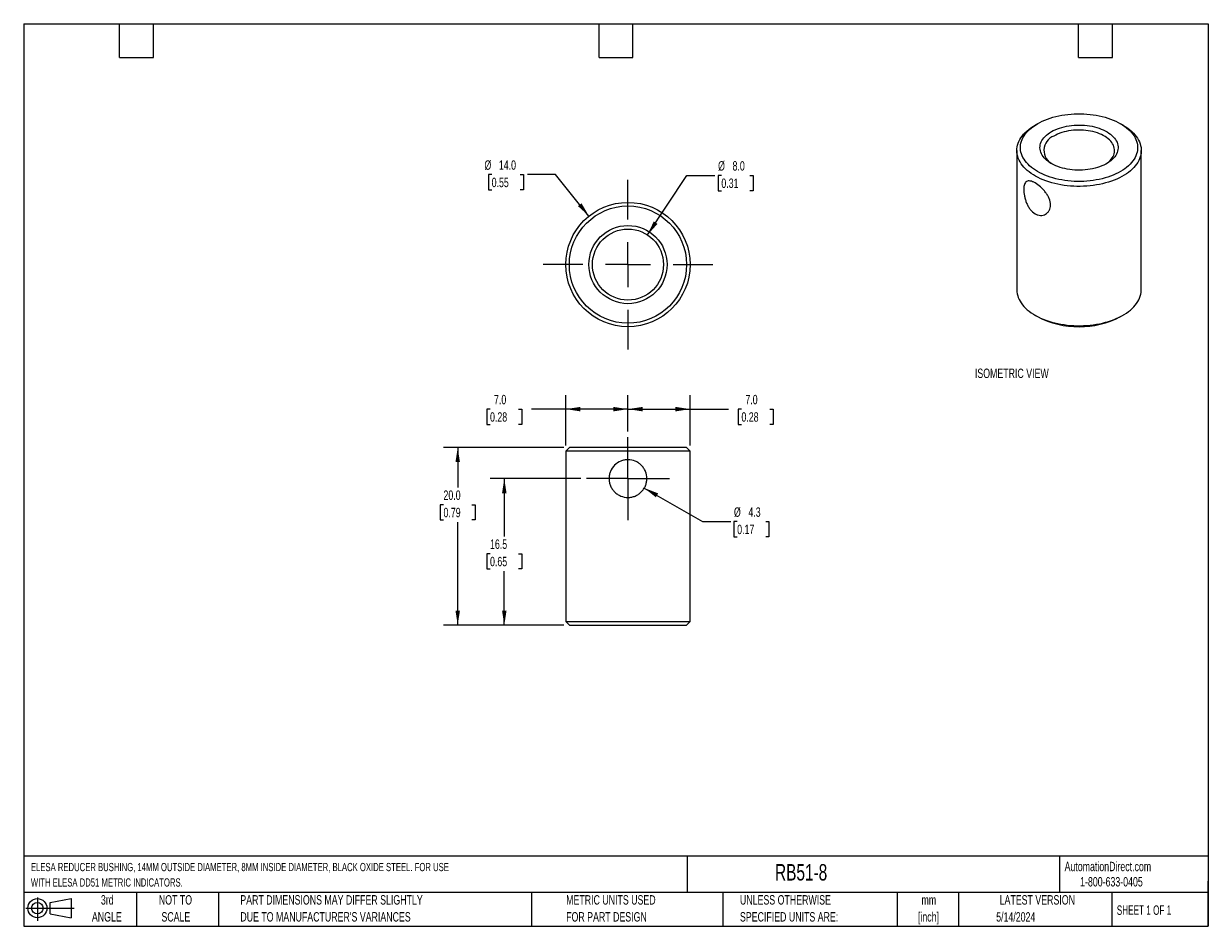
# Model space of a CAD drawing. Header units: millimetres. Extents: x 6 to 273, y 6 to 210.
import ezdxf

# ---------------------------------------------------------------- set-up
doc = ezdxf.new("R2010")
doc.units = ezdxf.units.MM
doc.linetypes.add('CENTERX2', pattern=[20.32, 12.7, -2.54, 2.54, -2.54])
doc.layers.add('CENTER', color=40, linetype='CENTERX2')
doc.layers.add('DIMENSIONS', color=140, linetype='Continuous', lineweight=25)
doc.layers.add('TEXT', color=140, linetype='Continuous', lineweight=25)
doc.styles.add('SLDTEXTSTYLE0', font='TXT', dxfattribs={"width": 0.7})
doc.styles.add('SLDTEXTSTYLE1', font='TXT', dxfattribs={"width": 0.65})
doc.dimstyles.new('SLDDIMSTYLE0', dxfattribs={"dimtxt": 2.158008, "dimasz": 3.302, "dimexe": 0, "dimexo": 0.0625, "dimgap": 0.539502, "dimtad": 0, "dimtih": 1, "dimtoh": 1, "dimlfac": 0.5, "dimrnd": 1e-09, "dimzin": 12, "dimdsep": 46, "dimtxsty": 'SLDTEXTSTYLE0', "dimsah": 1, "dimcen": 0, "dimadec": 0, "dimazin": 3, "dimtfac": 1, "dimtofl": 0, "dimtmove": 0, "dimatfit": 3, "dimfxl": 0, "dimfrac": 2, "dimtolj": 1, "dimtzin": 12, "dimarcsym": 0})
doc.dimstyles.new('SLDDIMSTYLE1', dxfattribs={"dimtxt": 2.158008, "dimasz": 3.302, "dimexe": 0, "dimexo": 0.0625, "dimgap": 0.539502, "dimtad": 0, "dimtih": 1, "dimtoh": 1, "dimlfac": 0.5, "dimrnd": 1e-09, "dimzin": 4, "dimdsep": 46, "dimtxsty": 'SLDTEXTSTYLE0', "dimsah": 1, "dimcen": 0.09, "dimadec": 0, "dimazin": 1, "dimtfac": 1, "dimtofl": 0, "dimtmove": 0, "dimatfit": 3, "dimfxl": 0, "dimfrac": 2, "dimtolj": 1, "dimtzin": 12, "dimarcsym": 0})
doc.dimstyles.new('SLDDIMSTYLE2', dxfattribs={"dimtxt": 2.158008, "dimasz": 3.302, "dimexe": 0, "dimexo": 0.0625, "dimgap": 0.539502, "dimtad": 0, "dimtih": 1, "dimtoh": 1, "dimlfac": 0.5, "dimrnd": 1e-09, "dimzin": 12, "dimdsep": 46, "dimtxsty": 'SLDTEXTSTYLE0', "dimsah": 1, "dimcen": 0.09, "dimadec": 0, "dimazin": 3, "dimtfac": 1, "dimtofl": 0, "dimtmove": 0, "dimatfit": 3, "dimfxl": 0, "dimfrac": 2, "dimtolj": 1, "dimtzin": 12, "dimarcsym": 0})
doc.dimstyles.new('SLDDIMSTYLE3', dxfattribs={"dimtxt": 2.158008, "dimasz": 3.302, "dimexe": 0, "dimexo": 0.0625, "dimgap": 0.539502, "dimtad": 0, "dimtih": 1, "dimtoh": 1, "dimlfac": 0.5, "dimrnd": 1e-09, "dimzin": 4, "dimdsep": 46, "dimtxsty": 'SLDTEXTSTYLE0', "dimsah": 1, "dimcen": 0, "dimadec": 0, "dimazin": 1, "dimtfac": 1, "dimtofl": 0, "dimtmove": 0, "dimatfit": 3, "dimfxl": 0, "dimfrac": 2, "dimtolj": 1, "dimtzin": 12, "dimarcsym": 0})

# ---------------------------------------------------------------- blocks, each defined once
blk = doc.blocks.new('Block11')
at = {"color": 7, "linetype": 'Continuous', "lineweight": 18}
for p, q in [((0, 2.88), (10.87, 2.88)), ((2.59, 5.31), (2.59, 0)), ((5.48, 4.17), (10.18, 5.03)), ((5.48, 1.6), (5.48, 4.17)), ((10.18, 5.03), (10.18, 0.73)), ((5.48, 1.6), (10.18, 0.73))]:
    blk.add_line(p, q, dxfattribs=at)
for radius in [2.15, 1.29]:
    blk.add_circle((2.59, 2.88), radius, dxfattribs=at)
blk = doc.blocks.new('Block12')
at = {"color": 7, "linetype": 'Continuous'}
blk.add_blockref('Block11', (0, 0), dxfattribs=at)
blk = doc.blocks.new('_D')
at = {"layer": 'DIMENSIONS'}
for p, q in [((146.07, 105.02), (159.18, 97.45)), ((159.18, 97.45), (165.53, 97.45)), ((166.98, 97.45), (166.26, 97.45)), ((166.26, 97.45), (166.26, 94.02)), ((173.4, 97.45), (174.12, 97.45)), ((174.12, 97.45), (174.12, 94.02)), ((166.26, 94.02), (166.98, 94.02)), ((174.12, 94.02), (173.4, 94.02))]:
    blk.add_line(p, q, dxfattribs=at)
blk.add_solid([(146.07, 105.02), (148.68, 102.93), (149.19, 103.81)], dxfattribs=at)
at = {"layer": 'DIMENSIONS', "char_height": 2.117, "attachment_point": 1, "style": 'SLDTEXTSTYLE0'}
for s, insert in [('%%c', (166.25, 100.66)), ('4.3', (169.51, 100.66)), ('0.17', (166.98, 96.75))]:
    blk.add_mtext(s, dxfattribs=dict(at, insert=insert))
blk = doc.blocks.new('_D_1')
at = {"layer": 'DIMENSIONS'}
for p, q in [((142.39, 117.74), (142.39, 125.95)), ((156.39, 114.61), (156.39, 125.95)), ((142.39, 122.78), (156.39, 122.78)), ((156.39, 122.78), (165.01, 122.78)), ((167.94, 122.78), (167.21, 122.78)), ((167.21, 122.78), (167.21, 119.35)), ((174.35, 122.78), (175.07, 122.78)), ((175.07, 122.78), (175.07, 119.35)), ((167.21, 119.35), (167.94, 119.35)), ((175.07, 119.35), (174.35, 119.35))]:
    blk.add_line(p, q, dxfattribs=at)
for points in [[(142.39, 122.78), (145.7, 122.27), (145.7, 123.28)], [(156.39, 122.78), (153.09, 123.28), (153.09, 122.27)]]:
    blk.add_solid(points, dxfattribs=at)
at = {"layer": 'DIMENSIONS', "char_height": 2.117, "attachment_point": 1, "style": 'SLDTEXTSTYLE0'}
for s, insert in [('7.0', (168.83, 125.99)), ('0.28', (167.94, 122.07))]:
    blk.add_mtext(s, dxfattribs=dict(at, insert=insert))
blk = doc.blocks.new('_D_2')
at = {"layer": 'DIMENSIONS'}
for p, q in [((128.39, 114.61), (128.39, 125.95)), ((142.39, 117.74), (142.39, 125.95)), ((111.34, 122.78), (110.62, 122.78)), ((110.62, 122.78), (110.62, 119.35)), ((117.76, 122.78), (118.48, 122.78)), ((118.48, 122.78), (118.48, 119.35)), ((128.39, 122.78), (120.68, 122.78)), ((142.39, 122.78), (128.39, 122.78)), ((110.62, 119.35), (111.34, 119.35)), ((118.48, 119.35), (117.76, 119.35))]:
    blk.add_line(p, q, dxfattribs=at)
for points in [[(128.39, 122.78), (131.7, 122.27), (131.7, 123.28)], [(142.39, 122.78), (139.09, 123.28), (139.09, 122.27)]]:
    blk.add_solid(points, dxfattribs=at)
at = {"layer": 'DIMENSIONS', "char_height": 2.117, "attachment_point": 1, "style": 'SLDTEXTSTYLE0'}
for s, insert in [('7.0', (112.24, 125.99)), ('0.28', (111.34, 122.07))]:
    blk.add_mtext(s, dxfattribs=dict(at, insert=insert))
blk = doc.blocks.new('_D_3')
at = {"layer": 'DIMENSIONS'}
for p, q in [((131.79, 107.14), (111.38, 107.14)), ((114.55, 107.14), (114.55, 94.14)), ((111.34, 90.23), (110.62, 90.23)), ((110.62, 90.23), (110.62, 86.8)), ((117.76, 90.23), (118.48, 90.23)), ((118.48, 90.23), (118.48, 86.8)), ((110.62, 86.8), (111.34, 86.8)), ((114.55, 74.14), (114.55, 86.32)), ((118.48, 86.8), (117.76, 86.8)), ((127.92, 74.14), (111.38, 74.14))]:
    blk.add_line(p, q, dxfattribs=at)
for points in [[(114.55, 107.14), (114.04, 103.84), (115.06, 103.84)], [(114.55, 74.14), (115.06, 77.44), (114.04, 77.44)]]:
    blk.add_solid(points, dxfattribs=at)
at = {"layer": 'DIMENSIONS', "char_height": 2.117, "attachment_point": 1, "style": 'SLDTEXTSTYLE0'}
for s, insert in [('16.5', (111.34, 93.44)), ('0.65', (111.34, 89.53))]:
    blk.add_mtext(s, dxfattribs=dict(at, insert=insert))
blk = doc.blocks.new('_D_4')
at = {"layer": 'DIMENSIONS'}
for p, q in [((127.92, 114.14), (100.89, 114.14)), ((104.06, 114.14), (104.06, 105.17)), ((100.86, 101.26), (100.13, 101.26)), ((100.13, 101.26), (100.13, 97.83)), ((107.27, 101.26), (108, 101.26)), ((108, 101.26), (108, 97.83)), ((100.13, 97.83), (100.86, 97.83)), ((104.06, 74.14), (104.06, 97.35)), ((108, 97.83), (107.27, 97.83)), ((127.92, 74.14), (100.89, 74.14))]:
    blk.add_line(p, q, dxfattribs=at)
for points in [[(104.06, 114.14), (103.56, 110.84), (104.57, 110.84)], [(104.06, 74.14), (104.57, 77.44), (103.56, 77.44)]]:
    blk.add_solid(points, dxfattribs=at)
at = {"layer": 'DIMENSIONS', "char_height": 2.117, "attachment_point": 1, "style": 'SLDTEXTSTYLE0'}
for s, insert in [('20.0', (100.86, 104.47)), ('0.79', (100.86, 100.56))]:
    blk.add_mtext(s, dxfattribs=dict(at, insert=insert))
blk = doc.blocks.new('SW_CENTERMARKSYMBOL_0')
at = {"layer": 'CENTER', "color": 0}
for p, q in [((0, 5.08), (0, 9.33)), ((0, 0), (0, 5.08)), ((-5.08, 0), (-9.33, 0)), ((0, 0), (-5.08, 0)), ((0, 0), (0, -5.08)), ((0, 0), (5.08, 0)), ((5.08, 0), (9.33, 0)), ((0, -5.08), (0, -9.33))]:
    blk.add_line(p, q, dxfattribs=at)
blk = doc.blocks.new('_D_5')
at = {"layer": 'DIMENSIONS'}
for p, q in [((111.71, 175.57), (110.98, 175.57)), ((110.98, 175.57), (110.98, 172.14)), ((118.12, 175.57), (118.84, 175.57)), ((118.84, 175.57), (118.84, 172.14)), ((126.1, 175.57), (119.75, 175.57)), ((133.62, 166.23), (126.1, 175.57)), ((110.98, 172.14), (111.71, 172.14)), ((118.84, 172.14), (118.12, 172.14))]:
    blk.add_line(p, q, dxfattribs=at)
blk.add_solid([(133.62, 166.23), (131.94, 169.12), (131.15, 168.48)], dxfattribs=at)
at = {"layer": 'DIMENSIONS', "char_height": 2.117, "attachment_point": 1, "style": 'SLDTEXTSTYLE0'}
for s, insert in [('%%c', (110.08, 178.78)), ('14.0', (113.33, 178.78)), ('0.55', (111.71, 174.87))]:
    blk.add_mtext(s, dxfattribs=dict(at, insert=insert))
blk = doc.blocks.new('_D_6')
at = {"layer": 'DIMENSIONS'}
for p, q in [((146.8, 162), (155.62, 175.39)), ((155.62, 175.39), (161.97, 175.39)), ((163.42, 175.39), (162.69, 175.39)), ((162.69, 175.39), (162.69, 171.96)), ((169.83, 175.39), (170.55, 175.39)), ((170.55, 175.39), (170.55, 171.96)), ((162.69, 171.96), (163.42, 171.96)), ((170.55, 171.96), (169.83, 171.96))]:
    blk.add_line(p, q, dxfattribs=at)
blk.add_solid([(146.8, 162), (149.04, 164.48), (148.19, 165.04)], dxfattribs=at)
at = {"layer": 'DIMENSIONS', "char_height": 2.117, "attachment_point": 1, "style": 'SLDTEXTSTYLE0'}
for s, insert in [('%%c', (162.68, 178.6)), ('8.0', (165.94, 178.6)), ('0.31', (163.42, 174.69))]:
    blk.add_mtext(s, dxfattribs=dict(at, insert=insert))
blk = doc.blocks.new('SW_CENTERMARKSYMBOL_1')
at = {"layer": 'CENTER', "color": 0}
for p, q in [((0, 10.16), (0, 19.08)), ((0, 0), (0, 5.08)), ((-10.16, 0), (-19.08, 0)), ((0, 0), (-5.08, 0)), ((0, 0), (0, -5.08)), ((0, 0), (5.08, 0)), ((10.16, 0), (19.08, 0)), ((0, -10.16), (0, -19.08))]:
    blk.add_line(p, q, dxfattribs=at)

msp = doc.modelspace()

# ---------------------------------------------------------------- linework, layer by layer
for p, q in [((234.613, 187.04), (234.047, 186.713)), ((253.849, 186.713), (253.284, 187.04)), ((229.948, 180.999), (229.948, 149.644)), ((257.948, 149.644), (257.948, 180.999)), ((234.047, 143.93), (234.613, 143.604)), ((253.284, 143.604), (253.849, 143.93)), ((129.194, 114.143), (128.394, 113.343)), ((128.394, 113.343), (128.394, 74.943)), ((156.394, 113.343), (128.394, 113.343)), ((155.594, 114.143), (129.194, 114.143)), ((156.394, 113.343), (155.594, 114.143)), ((156.394, 74.943), (156.394, 113.343)), ((128.394, 74.943), (129.194, 74.143)), ((128.394, 74.943), (156.394, 74.943)), ((155.594, 74.143), (156.394, 74.943)), ((129.194, 74.143), (155.594, 74.143))]:
    msp.add_line(p, q)
at = {"flags": 128}
for points in [[(253.849, 186.713), (253.978, 186.638), (254.479, 186.325), (254.951, 185.997), (255.393, 185.654), (255.802, 185.299), (256.179, 184.932), (256.521, 184.554), (256.829, 184.166), (257.1, 183.769), (257.335, 183.365), (257.533, 182.953), (257.693, 182.537), (257.814, 182.116), (257.897, 181.692), (257.941, 181.266), (257.946, 180.839), (257.911, 180.413), (257.838, 179.988), (257.727, 179.567), (257.576, 179.149), (257.388, 178.736), (257.163, 178.33), (256.9, 177.931), (256.602, 177.541), (256.268, 177.16), (255.9, 176.79), (255.498, 176.432), (255.065, 176.086), (254.6, 175.755), (254.106, 175.437), (253.583, 175.136), (253.034, 174.85), (252.459, 174.582), (251.86, 174.332), (251.24, 174.1), (250.599, 173.887), (249.939, 173.695), (249.263, 173.522), (248.572, 173.371), (247.868, 173.241), (247.154, 173.132), (246.43, 173.045), (245.699, 172.981), (244.964, 172.939), (244.225, 172.919), (243.486, 172.922), (242.749, 172.947), (242.014, 172.995), (241.285, 173.065), (240.563, 173.157), (239.851, 173.271), (239.15, 173.407), (238.463, 173.563), (237.791, 173.741), (237.136, 173.939), (236.5, 174.156), (235.885, 174.393), (235.292, 174.647), (234.723, 174.92), (234.18, 175.21), (233.665, 175.515), (233.178, 175.836), (232.721, 176.171), (232.295, 176.52), (231.902, 176.882), (231.542, 177.254), (231.217, 177.638), (230.927, 178.03), (230.674, 178.431), (230.458, 178.839), (230.279, 179.253), (230.138, 179.672), (230.036, 180.094), (229.973, 180.52), (229.949, 180.946), (229.963, 181.373), (230.017, 181.798), (230.109, 182.221), (230.24, 182.641), (230.41, 183.057), (230.616, 183.466), (230.861, 183.869), (231.141, 184.264), (231.457, 184.649), (231.809, 185.025), (232.193, 185.389), (232.611, 185.741), (233.06, 186.08), (233.54, 186.405), (234.049, 186.714), (234.049, 186.714)], [(234.614, 187.041), (235.133, 187.325), (235.678, 187.592), (236.247, 187.842), (236.839, 188.073), (237.452, 188.286), (238.083, 188.479), (238.732, 188.653), (239.396, 188.805), (240.074, 188.937), (240.763, 189.048), (241.461, 189.136), (242.166, 189.203), (242.877, 189.248), (243.591, 189.27), (244.306, 189.27), (245.02, 189.248), (245.73, 189.203), (246.436, 189.136), (247.134, 189.048), (247.823, 188.937), (248.5, 188.805), (249.164, 188.653), (249.813, 188.479), (250.445, 188.286), (251.057, 188.073), (251.649, 187.842), (252.218, 187.592), (252.763, 187.325), (253.282, 187.041), (253.774, 186.741), (254.237, 186.427), (254.669, 186.098), (255.07, 185.757), (255.439, 185.403), (255.774, 185.038), (256.074, 184.664), (256.339, 184.28), (256.567, 183.889), (256.758, 183.492), (256.912, 183.089), (257.027, 182.681), (257.105, 182.271), (257.143, 181.859), (257.143, 181.446), (257.105, 181.034), (257.027, 180.624), (256.912, 180.217), (256.758, 179.814), (256.567, 179.416), (256.339, 179.025), (256.074, 178.641), (255.774, 178.267), (255.439, 177.902), (255.07, 177.549), (254.669, 177.207), (254.237, 176.878), (253.774, 176.564), (253.282, 176.264), (252.763, 175.98), (252.218, 175.713), (251.649, 175.464), (251.057, 175.232), (250.445, 175.019), (249.813, 174.826), (249.164, 174.653), (248.5, 174.5), (247.823, 174.368), (247.134, 174.258), (246.436, 174.169), (245.73, 174.102), (245.02, 174.057), (244.306, 174.035), (243.591, 174.035), (242.877, 174.057), (242.166, 174.102), (241.461, 174.169), (240.763, 174.258), (240.074, 174.368), (239.396, 174.5), (238.732, 174.653), (238.083, 174.826), (237.452, 175.019), (236.839, 175.232), (236.247, 175.464), (235.678, 175.713), (235.133, 175.98), (234.614, 176.264), (234.123, 176.564), (233.66, 176.878), (233.227, 177.207), (232.826, 177.549), (232.458, 177.902), (232.123, 178.267), (231.823, 178.641), (231.558, 179.025), (231.33, 179.416), (231.138, 179.814), (230.985, 180.217), (230.869, 180.624), (230.792, 181.034), (230.753, 181.446), (230.753, 181.859), (230.792, 182.271), (230.869, 182.681), (230.985, 183.089), (231.138, 183.492), (231.33, 183.889), (231.558, 184.28), (231.823, 184.664), (232.123, 185.038), (232.458, 185.403), (232.826, 185.757), (233.227, 186.098), (233.66, 186.427), (234.123, 186.741), (234.614, 187.041)], [(237.726, 185.245), (238.151, 185.474), (238.601, 185.687), (239.074, 185.882), (239.569, 186.059), (240.083, 186.216), (240.614, 186.354), (241.16, 186.471), (241.718, 186.567), (242.285, 186.641), (242.86, 186.694), (243.439, 186.724), (244.021, 186.733), (244.602, 186.719), (245.181, 186.683), (245.754, 186.625), (246.319, 186.545), (246.874, 186.444), (247.416, 186.322), (247.943, 186.179), (248.453, 186.017), (248.943, 185.835), (249.411, 185.636), (249.855, 185.418), (250.273, 185.185), (250.663, 184.936), (251.025, 184.672), (251.355, 184.396), (251.653, 184.107), (251.917, 183.808), (252.146, 183.499), (252.34, 183.182), (252.497, 182.859), (252.616, 182.53), (252.698, 182.197), (252.741, 181.862), (252.746, 181.527), (252.712, 181.191), (252.64, 180.858), (252.53, 180.528), (252.382, 180.203), (252.198, 179.884), (251.978, 179.573), (251.722, 179.272), (251.432, 178.98), (251.11, 178.701), (250.757, 178.434), (250.373, 178.181), (249.962, 177.944), (249.524, 177.722), (249.062, 177.518), (248.577, 177.332), (248.072, 177.165), (247.55, 177.017), (247.011, 176.89), (246.459, 176.784), (245.896, 176.698), (245.325, 176.635), (244.747, 176.593), (244.167, 176.574), (243.585, 176.577), (243.004, 176.602), (242.428, 176.649), (241.859, 176.718), (241.298, 176.808), (240.749, 176.92), (240.215, 177.052), (239.696, 177.205), (239.196, 177.377), (238.717, 177.567), (238.261, 177.776), (237.829, 178.001), (237.425, 178.243), (237.049, 178.499), (236.703, 178.769), (236.389, 179.052), (236.107, 179.346), (235.861, 179.65), (235.649, 179.963), (235.474, 180.284), (235.336, 180.61), (235.235, 180.941), (235.173, 181.275), (235.149, 181.611), (235.163, 181.946), (235.216, 182.281), (235.307, 182.613), (235.436, 182.94), (235.602, 183.262), (235.804, 183.577), (236.042, 183.884), (236.315, 184.18), (236.621, 184.466), (236.959, 184.74), (237.328, 184.999), (237.726, 185.245)], [(249.875, 177.898), (249.986, 177.969), (250.337, 178.22), (250.658, 178.484), (250.945, 178.76), (251.199, 179.048), (251.417, 179.344), (251.599, 179.649), (251.743, 179.96), (251.85, 180.277), (251.918, 180.597), (251.947, 180.919), (251.937, 181.241), (251.889, 181.562), (251.801, 181.881), (251.676, 182.195), (251.512, 182.503), (251.312, 182.804), (251.076, 183.096), (250.806, 183.378), (250.501, 183.648), (250.165, 183.906), (249.799, 184.149), (249.404, 184.377), (248.983, 184.588), (248.537, 184.782), (248.069, 184.958), (247.58, 185.114), (247.074, 185.25), (246.553, 185.366), (246.019, 185.46), (245.475, 185.533), (244.923, 185.583), (244.367, 185.611), (243.809, 185.617), (243.251, 185.6), (242.697, 185.561), (242.149, 185.499), (241.609, 185.416), (241.081, 185.311), (240.567, 185.185), (240.07, 185.039), (239.591, 184.873), (239.134, 184.688), (238.7, 184.485), (238.291, 184.265)], [(229.948, 149.644), (229.949, 149.591), (229.973, 149.164), (230.036, 148.739), (230.138, 148.317), (230.279, 147.898), (230.458, 147.484), (230.674, 147.076), (230.927, 146.675), (231.217, 146.282), (231.542, 145.899), (231.902, 145.526), (232.295, 145.165), (232.721, 144.816), (233.178, 144.481), (233.665, 144.16), (234.18, 143.854), (234.723, 143.565), (235.292, 143.292), (235.885, 143.037), (236.5, 142.801), (237.136, 142.584), (237.791, 142.386), (238.463, 142.208), (239.15, 142.052), (239.851, 141.916), (240.563, 141.802), (241.285, 141.71), (242.014, 141.64), (242.749, 141.592), (243.486, 141.567), (244.225, 141.564), (244.964, 141.583), (245.699, 141.626), (246.43, 141.69), (247.154, 141.777), (247.868, 141.885), (248.572, 142.016), (249.263, 142.167), (249.939, 142.34), (250.599, 142.532), (251.24, 142.745), (251.86, 142.976), (252.459, 143.227), (253.034, 143.495), (253.583, 143.78), (254.106, 144.082), (254.6, 144.399), (255.065, 144.731), (255.498, 145.077), (255.9, 145.435), (256.268, 145.805), (256.602, 146.186), (256.9, 146.576), (257.163, 146.975), (257.388, 147.381), (257.576, 147.794), (257.727, 148.212), (257.838, 148.633), (257.911, 149.058), (257.946, 149.484), (257.948, 149.644)]]:
    msp.add_lwpolyline(points, dxfattribs=at)
for radius in [14, 13.2, 8.8, 8]:
    msp.add_circle((142.394, 155.32), radius)
for centre, radius, start, end in [((239.507, 181.024), 3.462, 110.56084, 244.57726), ((243.948, 161.53), 20.212, 242.4921, 297.5079)]:
    msp.add_arc(centre, radius, start, end)
for points in [[(236.406, 166.675), (236.236, 166.577), (236.055, 166.504), (235.674, 166.408), (235.473, 166.385), (235.067, 166.396), (234.862, 166.428), (234.45, 166.549), (234.245, 166.638), (233.655, 166.979), (233.282, 167.315), (232.803, 167.926), (232.653, 168.151), (232.383, 168.623), (232.263, 168.87), (232.047, 169.383), (231.952, 169.651), (231.791, 170.184), (231.725, 170.452), (231.617, 170.988), (231.577, 171.249), (231.524, 171.754), (231.511, 172), (231.511, 172.457), (231.524, 172.668), (231.577, 173.056), (231.618, 173.233), (231.777, 173.691), (231.939, 173.911), (232.369, 174.16), (232.641, 174.191), (233.121, 174.102), (233.296, 174.049), (233.659, 173.901), (233.849, 173.807), (234.446, 173.463), (234.863, 173.16), (235.475, 172.618), (235.672, 172.427), (236.052, 172.021), (236.236, 171.804), (236.573, 171.36), (236.727, 171.133), (237.003, 170.663), (237.123, 170.422), (237.415, 169.703), (237.521, 169.214), (237.521, 168.53), (237.495, 168.307), (237.394, 167.891), (237.319, 167.697), (237.124, 167.339), (237.003, 167.176), (236.73, 166.894), (236.576, 166.774), (236.406, 166.675)], [(145.401, 104.139), (145.204, 103.942), (144.99, 103.766), (144.531, 103.458), (144.282, 103.325), (143.769, 103.111), (143.503, 103.03), (142.954, 102.92), (142.672, 102.893), (141.837, 102.893), (141.274, 103.006), (140.507, 103.324), (140.259, 103.458), (139.798, 103.766), (139.586, 103.941), (139.195, 104.332), (139.016, 104.549), (138.709, 105.008), (138.578, 105.251), (138.362, 105.769), (138.281, 106.036), (138.172, 106.582), (138.144, 106.865), (138.144, 107.424), (138.172, 107.701), (138.281, 108.249), (138.364, 108.52), (138.683, 109.286), (138.999, 109.757), (139.777, 110.536), (140.248, 110.853), (141.017, 111.173), (141.289, 111.256), (141.835, 111.365), (142.112, 111.393), (142.957, 111.393), (143.511, 111.281), (144.285, 110.959), (144.528, 110.828), (144.987, 110.522), (145.204, 110.343), (145.595, 109.952), (145.77, 109.74), (146.079, 109.279), (146.212, 109.031), (146.531, 108.264), (146.644, 107.702), (146.644, 106.865), (146.616, 106.582), (146.507, 106.035), (146.426, 105.77), (146.213, 105.256), (146.08, 105.008), (145.773, 104.55), (145.598, 104.337), (145.401, 104.139)]]:
    msp.add_open_spline(points, degree=3, knots=[0, 0, 0, 0, 0.03125, 0.03125, 0.0625, 0.0625, 0.09375, 0.09375, 0.125, 0.125, 0.1875, 0.1875, 0.21875, 0.21875, 0.25, 0.25, 0.28125, 0.28125, 0.3125, 0.3125, 0.34375, 0.34375, 0.375, 0.375, 0.40625, 0.40625, 0.4375, 0.4375, 0.5, 0.5, 0.5625, 0.5625, 0.59375, 0.59375, 0.625, 0.625, 0.6875, 0.6875, 0.71875, 0.71875, 0.75, 0.75, 0.78125, 0.78125, 0.8125, 0.8125, 0.875, 0.875, 0.90625, 0.90625, 0.9375, 0.9375, 0.96875, 0.96875, 1, 1, 1, 1])
at = {"layer": 'TEXT'}
for p, q in [((6.35, 209.55), (273.05, 209.55)), ((6.35, 209.55), (6.35, 6.35)), ((27.94, 201.93), (27.94, 209.55)), ((35.56, 201.93), (35.56, 209.55)), ((135.89, 201.93), (135.89, 209.55)), ((143.51, 201.93), (143.51, 209.55)), ((243.84, 201.93), (243.84, 209.55)), ((251.46, 201.93), (251.46, 209.55)), ((273.05, 209.55), (273.05, 6.35)), ((27.94, 201.93), (35.56, 201.93)), ((135.89, 201.93), (143.51, 201.93)), ((243.84, 201.93), (251.46, 201.93)), ((273.05, 22.126), (6.35, 22.126)), ((155.759, 22.126), (155.759, 13.97)), ((239.575, 22.126), (239.575, 13.97)), ((273.05, 6.35), (273.05, 16.51)), ((273.05, 13.97), (6.35, 13.97)), ((31.75, 13.97), (31.75, 6.35)), ((50.212, 13.97), (50.212, 6.35)), ((120.646, 13.97), (120.646, 6.35)), ((163.78, 13.97), (163.78, 6.35)), ((203.024, 13.97), (203.024, 6.35)), ((216.812, 13.97), (216.812, 6.35)), ((251.349, 13.97), (251.349, 6.35)), ((6.35, 6.35), (273.05, 6.35))]:
    msp.add_line(p, q, dxfattribs=at)

# ---------------------------------------------------------------- block references
at = {"layer": 'CENTER'}
for name, p in [('SW_CENTERMARKSYMBOL_1', (142.394, 155.32)), ('SW_CENTERMARKSYMBOL_0', (142.394, 107.143))]:
    msp.add_blockref(name, p, dxfattribs=at)
at = {"layer": 'TEXT'}
msp.add_blockref('Block12', (6.838, 7.554), dxfattribs=at)

# ---------------------------------------------------------------- texts
at = {"color": 179, "linetype": 'Continuous', "lineweight": 18, "char_height": 2.11667, "attachment_point": 1, "style": 'SLDTEXTSTYLE0'}
for s, insert in [('AutomationDirect.com', (240.695, 20.877)), ('1-800-633-0405', (244.192, 17.437))]:
    msp.add_mtext(s, dxfattribs=dict(at, insert=insert))
at = {"layer": 'DIMENSIONS', "insert": (220.501, 131.903), "char_height": 2.11667, "attachment_point": 1, "style": 'SLDTEXTSTYLE0'}
msp.add_mtext('ISOMETRIC VIEW', dxfattribs=at)
at = {"layer": 'TEXT'}
for s, insert, char_height, attachment_point, style in [('ELESA REDUCER BUSHING, 14MM OUTSIDE DIAMETER, 8MM INSIDE DIAMETER, BLACK OXIDE STEEL. FOR USE', (7.966, 20.617), 1.85208, 1, 'SLDTEXTSTYLE0'), ('RB51-8', (175.502, 20.362), 3.7042, 1, 'SLDTEXTSTYLE0'), ('WITH ELESA DD51 METRIC INDICATORS.', (7.966, 17.148), 1.85208, 1, 'SLDTEXTSTYLE0'), ('3rd', (25.162, 13.364), 2.1167, 2, 'SLDTEXTSTYLE0'), ('NOT TO', (40.516, 13.364), 2.1167, 2, 'SLDTEXTSTYLE0'), ('PART DIMENSIONS MAY DIFFER SLIGHTLY', (55.119, 13.364), 2.11667, 1, 'SLDTEXTSTYLE0'), ('METRIC UNITS USED', (128.478, 13.364), 2.11667, 1, 'SLDTEXTSTYLE0'), ('UNLESS OTHERWISE', (167.608, 13.364), 2.11667, 1, 'SLDTEXTSTYLE0'), ('LATEST VERSION', (234.552, 13.364), 2.11667, 2, 'SLDTEXTSTYLE0'), ('mm', (210.13, 13.355), 2.1167, 2, 'SLDTEXTSTYLE0'), ('SHEET 1 OF 1', (252.441, 11.051), 2.11667, 1, 'SLDTEXTSTYLE1'), ('ANGLE', (25.065, 9.542), 2.1167, 2, 'SLDTEXTSTYLE0'), ('SCALE', (40.612, 9.542), 2.1167, 2, 'SLDTEXTSTYLE0'), ("DUE TO MANUFACTURER'S VARIANCES", (55.119, 9.542), 2.11667, 1, 'SLDTEXTSTYLE0'), ('FOR PART DESIGN', (128.478, 9.542), 2.11667, 1, 'SLDTEXTSTYLE0'), ('SPECIFIED UNITS ARE:', (167.608, 9.542), 2.11667, 1, 'SLDTEXTSTYLE0'), ('[inch]', (210.047, 9.533), 2.1167, 2, 'SLDTEXTSTYLE0'), ('5/14/2024', (229.701, 9.526), 2.1167, 2, 'SLDTEXTSTYLE0')]:
    msp.add_mtext(s, dxfattribs=dict(at, insert=insert, char_height=char_height, attachment_point=attachment_point, style=style))

# ---------------------------------------------------------------- dimensions: what is measured, and where the dimension line sits
at = {"layer": 'DIMENSIONS'}
for p1, p2, dimstyle, picture, middle in [((151.172, 144.414), (133.617, 166.227), 'SLDDIMSTYLE3', '_D_5', (114.912, 175.57)), ((137.993, 148.64), (146.795, 162.001), 'SLDDIMSTYLE3', '_D_6', (166.622, 175.39)), ((138.714, 109.268), (146.075, 105.018), 'SLDDIMSTYLE0', '_D', (170.189, 97.449))]:
    dim = msp.add_diameter_dim_2p(p1=p1, p2=p2, dimstyle=dimstyle, dxfattribs=at)
    dim.commit()
    dim.dimension.update_dxf_attribs({"geometry": picture, "text_midpoint": middle, "dimtype": 163})
for base, p2, picture, middle in [((128.394, 122.776), (128.394, 113.343), '_D_2', (114.551, 122.776)), ((156.394, 122.776), (156.394, 113.343), '_D_1', (171.142, 122.776))]:
    dim = msp.add_linear_dim(base=base, p1=(142.394, 116.473), p2=p2, dimstyle='SLDDIMSTYLE1', dxfattribs=at)
    dim.commit()
    dim.dimension.update_dxf_attribs({"geometry": picture, "text_midpoint": middle, "dimtype": 160})
for base, p1, p2, dimstyle, picture, middle in [((104.064, 114.143), (129.194, 74.143), (129.194, 114.143), 'SLDDIMSTYLE1', '_D_4', (104.064, 101.26)), ((114.551, 74.143), (133.064, 107.143), (129.194, 74.143), 'SLDDIMSTYLE2', '_D_3', (114.551, 90.231))]:
    dim = msp.add_linear_dim(base=base, p1=p1, p2=p2, angle=90, dimstyle=dimstyle, dxfattribs=at)
    dim.commit()
    dim.dimension.update_dxf_attribs({"geometry": picture, "text_midpoint": middle, "dimtype": 160})

doc.saveas('drawing.dxf')
